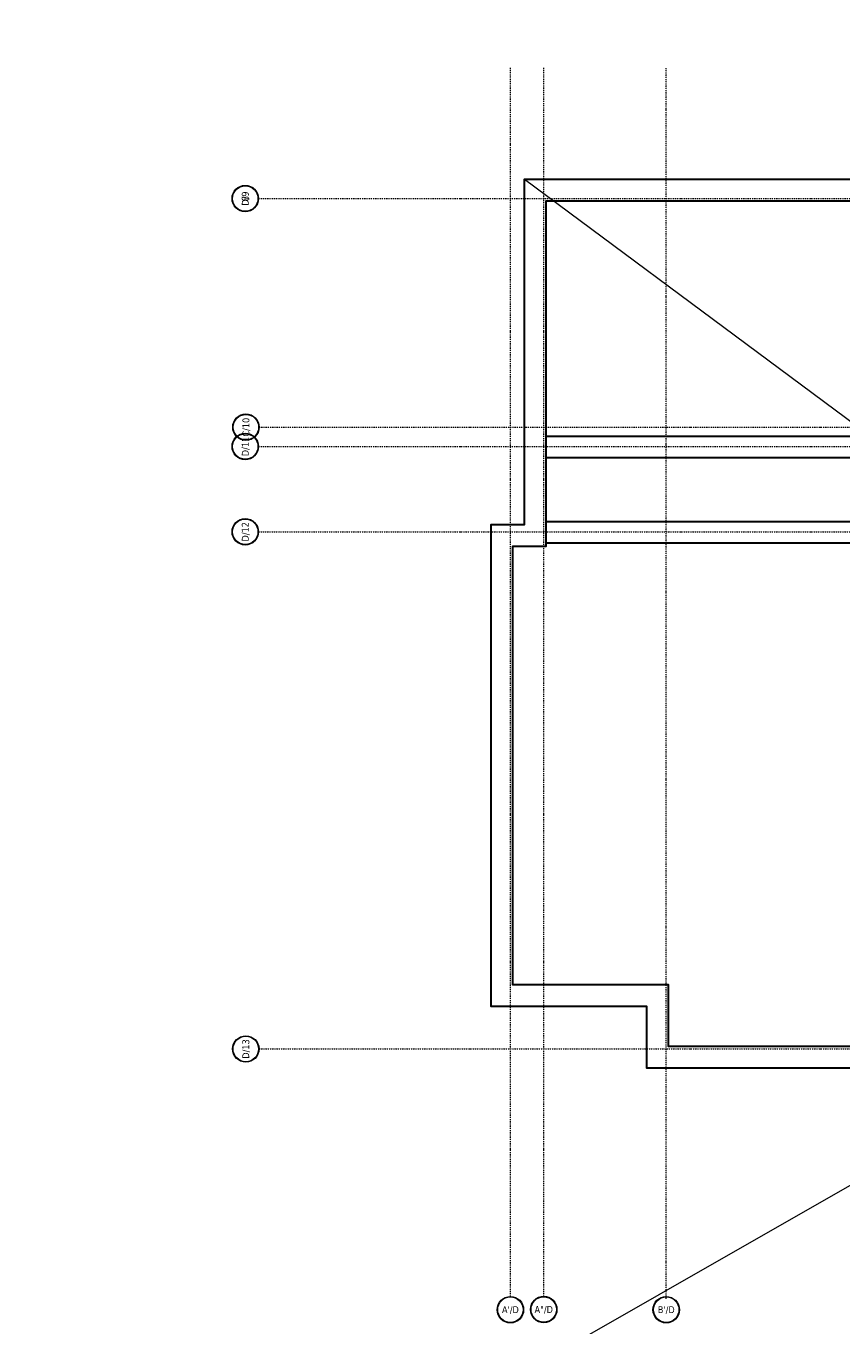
# Model space of a CAD drawing. Header units: millimetres. Extents: x -1893473 to 942156, y -568027 to 942944.
# Tile 106 of 256: x -52552 to -33724, y -137889 to -107866. Entities that reach past the tile are written whole.
import ezdxf
from ezdxf.enums import TextEntityAlignment as Align

# ---------------------------------------------------------------- set-up
doc = ezdxf.new("R2010")
doc.units = ezdxf.units.MM
doc.header["$LTSCALE"] = 0.2
doc.linetypes.add('DASHDOT', pattern=[25.4, 12.7, -6.35, 0, -6.35])
doc.layers.get('0').update_dxf_attribs({"lineweight": 0})
for name, color, linetype, lineweight in [('!! 0_ Istn-sciany', 7, 'Continuous', 30), ('!! 0_Osie', 1, 'DASHDOT', 13), ('0-osie-tx', 66, 'Continuous', 9), ('P-Opis', 1, 'Continuous', 9), ('P-Opis fundamenty', 193, 'Continuous', 9), ('P-Osie', 1, 'DASHDOT', 18)]:
    doc.layers.add(name, color=color, linetype=linetype, lineweight=lineweight)
doc.styles.add('TAHOMA', font='tahoma.ttf')

# ---------------------------------------------------------------- blocks, each defined once
blk = doc.blocks.new('*U12')
h = blk.add_hatch(color=256)
edge = h.paths.add_edge_path()
edge.add_arc((0, 0), 30.6, 0, 360)
edge = h.paths.add_edge_path(flags=17)
edge.add_arc((0, 0), 29.4, 0, 360)
for radius in [30.6, 29.4]:
    blk.add_circle((0, 0), radius)
at = {"style": 'TAHOMA', "flags": 8}
blk.add_attdef('ANSICHTSNUMMER', text='', height=16, dxfattribs=at).set_placement((0, 0), align=Align.MIDDLE_CENTER)
blk = doc.blocks.new('BLOK OSI')
at = {"layer": 'P-Osie'}
for points in [[(49206.2, -200097.6), (49206.2, -197259.3)], [(49283.2, -200097.6), (49283.2, -197258.8)], [(49566.2, -200103.3), (49566.2, -197259.3)], [(48624.3, -197562.1), (53810.6, -197562.1)], [(48625.5, -198090.1), (53810.6, -198090.1)], [(48624.3, -198134.6), (52188.5, -198134.6)], [(48624.3, -198331.6), (52453.7, -198331.6)], [(48625.5, -199526.1), (52491.5, -199526.1)]]:
    blk.add_lwpolyline(points, dxfattribs=at)
at = {"layer": '0-osie-tx'}
ref = blk.add_blockref('*U12', (48593.7, -197562.1), dxfattribs=dict(at, rotation=270))
ref.add_attrib('ANSICHTSNUMMER', '8', dxfattribs={"layer": '0', "height": 16, "rotation": 90, "style": 'TAHOMA', "flags": 8}).set_placement((48593.7, -197562.1), align=Align.MIDDLE_CENTER)
ref = blk.add_blockref('*U12', (48593.7, -197562.1), dxfattribs=dict(at, rotation=270))
ref.add_attrib('ANSICHTSNUMMER', 'D/9', dxfattribs={"layer": '0', "height": 16, "rotation": 90, "style": 'TAHOMA', "flags": 8}).set_placement((48593.7, -197562.1), align=Align.MIDDLE_CENTER)
ref = blk.add_blockref('*U12', (48595.2, -198090.1), dxfattribs=dict(at, rotation=270))
ref.add_attrib('ANSICHTSNUMMER', 'C/10', dxfattribs={"layer": '0', "height": 16, "rotation": 90, "style": 'TAHOMA', "flags": 8}).set_placement((48595.2, -198090.1), align=Align.MIDDLE_CENTER)
ref = blk.add_blockref('*U12', (48593.7, -198134.6), dxfattribs=dict(at, rotation=270))
ref.add_attrib('ANSICHTSNUMMER', 'D/11', dxfattribs={"layer": '0', "height": 16, "rotation": 90, "style": 'TAHOMA', "flags": 8}).set_placement((48593.7, -198134.6), align=Align.MIDDLE_CENTER)
ref = blk.add_blockref('*U12', (48593.7, -198331.6), dxfattribs=dict(at, rotation=270))
ref.add_attrib('ANSICHTSNUMMER', 'D/12', dxfattribs={"layer": '0', "height": 16, "rotation": 90, "style": 'TAHOMA', "flags": 8}).set_placement((48593.7, -198331.6), align=Align.MIDDLE_CENTER)
ref = blk.add_blockref('*U12', (48594.9, -199526.1), dxfattribs=dict(at, rotation=270))
ref.add_attrib('ANSICHTSNUMMER', 'D/13', dxfattribs={"layer": '0', "height": 16, "rotation": 90, "style": 'TAHOMA', "flags": 8}).set_placement((48594.9, -199526.1), align=Align.MIDDLE_CENTER)
ref = blk.add_blockref('*U12', (49206.2, -200128.2), dxfattribs=dict(at, rotation=180))
ref.add_attrib('ANSICHTSNUMMER', "A'/D", dxfattribs={"layer": '0', "height": 16, "style": 'TAHOMA', "flags": 8}).set_placement((49206.2, -200128.2), align=Align.MIDDLE_CENTER)
ref = blk.add_blockref('*U12', (49283.2, -200127.7), dxfattribs=dict(at, rotation=180))
ref.add_attrib('ANSICHTSNUMMER', 'A"/D', dxfattribs={"layer": '0', "height": 16, "style": 'TAHOMA', "flags": 8}).set_placement((49283.2, -200127.7), align=Align.MIDDLE_CENTER)
ref = blk.add_blockref('*U12', (49566.2, -200128.2), dxfattribs=dict(at, rotation=180))
ref.add_attrib('ANSICHTSNUMMER', "B'/D", dxfattribs={"layer": '0', "height": 16, "style": 'TAHOMA', "flags": 8}).set_placement((49566.2, -200128.2), align=Align.MIDDLE_CENTER)

msp = doc.modelspace()

# ---------------------------------------------------------------- linework, layer by layer
at = {"layer": '!! 0_ Istn-sciany'}
msp.add_lwpolyline([(-13816.63407, -111406.6753), (-13816.63407, -117493.00618), (-13376.63391, -117493.00618), (-13376.63391, -131936.6753), (-38206.63407, -131936.6753), (-38206.63407, -130506.6753), (-41806.63407, -130506.6753), (-41806.63407, -119376.6753), (-41036.63407, -119376.6753), (-41036.63407, -111406.6753), (-13756.63407, -111406.6753)], dxfattribs=at)
for points in [[(-14316.63407, -111906.6753), (-14316.63407, -117993.00618), (-13876.63391, -117993.00618), (-13876.63391, -131436.6753), (-37706.63407, -131436.6753), (-37706.63407, -130006.6753), (-41306.63407, -130006.6753), (-41306.63407, -119876.6753), (-40536.63407, -119876.6753), (-40536.63407, -111906.6753)], [(-40536.63407, -117342.07358), (-19554.63614, -117342.07358), (-19554.63614, -117842.07358), (-40536.63407, -117842.07358)], [(-40536.63407, -119312.07358), (-13876.63391, -119312.07358), (-13876.63391, -119812.07358), (-40536.63407, -119812.07358)]]:
    msp.add_lwpolyline(points, close=True, dxfattribs=at)
at = {"layer": 'P-Opis'}
msp.add_lwpolyline([(-41036.63407, -111406.6753), (-13376.63391, -131936.6753)], dxfattribs=at)
at = {"layer": 'P-Opis fundamenty', "color": 4}
msp.add_lwpolyline([(-68254.31192, -154490.62296), (46970.33988, -88637.29922), (-47642.67431, -83234.22897), (34737.58385, -167897.88563)], dxfattribs=at)

# ---------------------------------------------------------------- block references
at = {"layer": '!! 0_Osie', "xscale": 10, "yscale": 10, "zscale": 10}
msp.add_blockref('BLOK OSI', (-533423.74832, 1863769.20773), dxfattribs=at)

doc.saveas('drawing.dxf')
